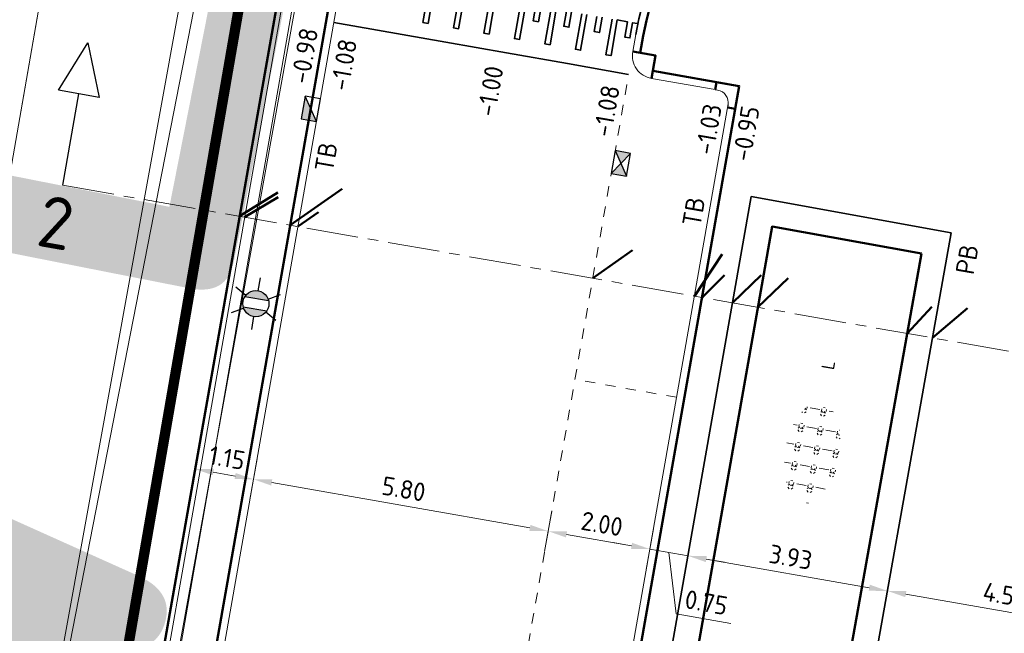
# Model space of a CAD drawing. Header units: metres. Extents: x 2514 to 227642, y 1683 to 852646.
# Tile 20 of 256: x 113526 to 113545, y 426397 to 426409. Entities that reach past the tile are written whole.
import ezdxf
from ezdxf.enums import TextEntityAlignment as Align
from ezdxf.lldxf.tags import DXFTag

# ---------------------------------------------------------------- set-up
doc = ezdxf.new("R2010")
doc.units = ezdxf.units.M
doc.linetypes.add('VW-1-1_STREEP', pattern=[2, 1, -1])
doc.linetypes.add('XX-CENTER', pattern=[8, 5, -1, 1, -1])
doc.layers.get('Defpoints').update_dxf_attribs({"color": 244, "lineweight": 35})
for name, color, linetype, lineweight in [('B-WE-GR-BEPLANTING_CULTUUR_HEESTERS-GV', 252, 'Continuous', 18), ('B-WE-GR-HAAG-G', 94, 'GR-HAAG1', 13), ('B-WE-IE-TERREINAFSCHEIDING_KUNSTMATIG_HEKWERK-G', 252, 'IE-TERREINAFSCHEIDING-KUNSTMATIG', 18), ('B-WE-KG-GRENS_PERCEEL-GV', 252, 'KG-PERCEEL', 18), ('B-WE-OG-BEBOUWING_STRAATNAAM-T1000', 2, 'Continuous', 35), ('B-WE-OG-TERREIN_CULTUURSCHEIDING-GV', 252, 'Continuous', 18), ('N-WE-GR-HEESTER-S', 94, 'Continuous', 13), ('N-WE-GW-CUNET-GD', 90, 'Continuous', 50), ('N-WE-IE-MEUBILAIR_WEGMEUBILAIR_LICHTMAST-S', 7, 'Continuous', 25), ('N-WE-KG-WERKGRENS-G', 7, 'XX-CENTER', 35), ('N-WE-RI-HWA_KOLK-S', 150, 'Continuous', 25), ('N-WE-VH-DREMPEL_BESTRAAT-G', 1, 'Continuous', 35), ('N-WE-VH-KANTOPSLUITING-T18', 1, 'Continuous', 18), ('N-WE-VH-KANTOPSLUITING_ACHTERKANTBAND-G', 1, 'Continuous', 50), ('N-WE-VH-KANTOPSLUITING_HAVENBAND-G', 2, 'Continuous', 35), ('N-WE-VH-KANTOPSLUITING_OPSLUITBAND_100X200-G', 1, 'Continuous', 18), ('N-WE-VH-KANTOPSLUITING_OPSLUITBAND_150X250-G', 1, 'Continuous', 35), ('N-WE-VH-KANTOPSLUITING_TROTTOIRBAND_130 150-G', 2, 'Continuous', 13), ('N-WE-VH-M', 7, 'Continuous', 18), ('N-WE-VH-NAP-T18', 1, 'Continuous', 18), ('N-WE-VW-MARKERING_LANGS_STREEP_11_010-G', 7, 'VW-1-1_STREEP', 13), ('X-XX-AL-VERWIJZING-S', 7, 'Continuous', 25), ('X-XX-AL-VERWIJZING_DOORSNEDE-G', 7, 'XX-CENTER', 18)]:
    doc.layers.add(name, color=color, linetype=linetype, lineweight=lineweight)
doc.styles.add('ISO', font='NLCS-ISO.ttf')
doc.styles.add('NLCS-ISO', font='NLCS-ISO.ttf', dxfattribs={"height": 1.8})
doc.styles.add('NLCS-ISO-M200-T18', font='NLCS-ISO.ttf', dxfattribs={"height": 0.36})
doc.styles.add('NLCS-ISO-M200-T35', font='NLCS-ISO.ttf', dxfattribs={"height": 0.7000000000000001})
doc.styles.get("Standard").update_dxf_attribs({"font": 'romans'})
doc.linetypes.add('GR-HAAG1', pattern='A,6,[176,NLCS.SHX,S=0.125,R=0,X=0,Y=0],-2', length=8)
doc.linetypes.add('IE-TERREINAFSCHEIDING-KUNSTMATIG', pattern='A,4,[82,NLCS.SHX,S=0.75,R=90,X=0,Y=0],4,-2', length=10)
tags = doc.linetypes.add('KG-PERCEEL', pattern='A,5.5,-2,["P",Standard,S=1.8,R=0,X=-0.5,Y=-0.9],-2,5.5,-2,[5,NLCS.SHX,S=0.75,R=0,X=0,Y=0],-2', length=19).pattern_tags.tags
tags[6] = DXFTag(74, 10)
doc.dimstyles.new('NLCS-M200-T18-PIJL_L2_H1', dxfattribs={"dimscale": 0.2, "dimtxt": 2.5, "dimasz": 1.8, "dimexe": 2, "dimexo": 2, "dimgap": 0.7, "dimtad": 1, "dimzin": 0, "dimdsep": 46, "dimtxsty": 'NLCS-ISO-M200-T18', "dimcen": 0, "dimdle": 2, "dimclrd": 256, "dimclre": 256, "dimclrt": 1, "dimadec": 1, "dimazin": 0, "dimtfac": 1, "dimtdec": 3, "dimtofl": 0, "dimtmove": 0, "dimatfit": 3, "dimfxl": 2, "dimfxlon": 1, "dimtfillclr": 256, "dimtolj": 1, "dimtzin": 0, "dimlwd": -1, "dimlwe": -1, "dimarcsym": 0})

# ---------------------------------------------------------------- blocks, each defined once
blk = doc.blocks.new('*D623')
at = {"layer": 'Defpoints', "color": 0, "transparency": 16777216}
for p in [(113536.5213972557, 426401.9304126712), (113538.491094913, 426401.583582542), (113536.0036402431, 426398.9899969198)]:
    blk.add_point(p, dxfattribs=at)
at = {"layer": 'N-WE-VH-M', "transparency": 16777216}
for p, q in [((113536.0730062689, 426399.3839364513), (113535.9342742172, 426398.5960573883)), ((113537.6187923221, 426398.7055962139), (113536.3581858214, 426398.9275674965)), ((113538.0427039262, 426399.0371063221), (113537.9039718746, 426398.2492272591))]:
    blk.add_line(p, q, dxfattribs=at)
for points in [[(113536.3685907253, 426398.9866584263), (113536.3477809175, 426398.8684765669), (113536.0036402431, 426398.9899969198)], [(113537.629197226, 426398.7646871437), (113537.6083874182, 426398.6465052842), (113537.9733379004, 426398.6431667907)]]:
    blk.add_solid(points, dxfattribs=at)
at = {"layer": 'N-WE-VH-M', "color": 1, "transparency": 16777216, "insert": (113537.0439818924, 426399.1317334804), "char_height": 0.36, "attachment_point": 5, "rotation": 350.01356215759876, "style": 'NLCS-ISO-M200-T18'}
blk.add_mtext('\\A1;2.00', dxfattribs=at)
blk = doc.blocks.new('*D338')
at = {"layer": 'Defpoints', "color": 0, "transparency": 16777216}
for p in [(113530.5434346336, 426401.4249439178), (113536.1884139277, 426400.0393529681), (113530.2917794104, 426399.9957580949)]:
    blk.add_point(p, dxfattribs=at)
at = {"layer": 'N-WE-VH-M', "transparency": 16777216}
for p, q in [((113530.3611454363, 426400.3896976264), (113530.2224133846, 426399.6018185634)), ((113535.6490946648, 426399.0524263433), (113530.6463249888, 426399.9333286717)), ((113536.0730062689, 426399.3839364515), (113535.9342742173, 426398.5960573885))]:
    blk.add_line(p, q, dxfattribs=at)
for points in [[(113530.6567298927, 426399.9924196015), (113530.6359200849, 426399.874237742), (113530.2917794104, 426399.9957580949)], [(113535.6594995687, 426399.111517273), (113535.6386897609, 426398.9933354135), (113536.0036402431, 426398.98999692)]]:
    blk.add_solid(points, dxfattribs=at)
at = {"layer": 'N-WE-VH-M', "color": 1, "transparency": 16777216, "insert": (113533.2032026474, 426399.8080291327), "char_height": 0.36, "attachment_point": 5, "rotation": 350.01356215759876, "style": 'NLCS-ISO-M200-T18'}
blk.add_mtext('\\A1;5.80', dxfattribs=at)
blk = doc.blocks.new('*D339')
at = {"layer": 'Defpoints', "color": 0, "transparency": 16777216}
for p in [(113529.3427990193, 426401.2378518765), (113530.476553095, 426401.045114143), (113529.1592032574, 426400.1951854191)]:
    blk.add_point(p, dxfattribs=at)
at = {"layer": 'N-WE-VH-M', "transparency": 16777216}
for p, q in [((113529.2285692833, 426400.5891249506), (113529.0898372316, 426399.8012458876)), ((113530.3611454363, 426400.3896976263), (113530.2224133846, 426399.6018185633)), ((113529.9372338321, 426400.0581875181), (113529.5137488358, 426400.1327559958))]:
    blk.add_line(p, q, dxfattribs=at)
for points in [[(113529.5241537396, 426400.1918469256), (113529.5033439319, 426400.0736650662), (113529.1592032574, 426400.1951854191)], [(113529.947638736, 426400.1172784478), (113529.9268289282, 426399.9990965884), (113530.2917794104, 426399.9957580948)]]:
    blk.add_solid(points, dxfattribs=at)
at = {"layer": 'N-WE-VH-M', "color": 1, "transparency": 16777216, "insert": (113529.7809841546, 426400.4106233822), "char_height": 0.36, "attachment_point": 5, "rotation": 350.01356215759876, "style": 'NLCS-ISO-M200-T18'}
blk.add_mtext('\\A1;1.15', dxfattribs=at)
blk = doc.blocks.new('*D340')
at = {"layer": 'Defpoints', "color": 0, "transparency": 16777216}
for p in [(113538.158111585, 426399.6925228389), (113538.8967482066, 426399.5624615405), (113538.711974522, 426398.5131054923)]:
    blk.add_point(p, dxfattribs=at)
at = {"layer": 'N-WE-VH-M', "transparency": 16777216}
for p, q in [((113538.0427039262, 426399.0371063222), (113537.9039718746, 426398.2492272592)), ((113538.7813405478, 426398.9070450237), (113538.6426084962, 426398.1191659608)), ((113537.6187923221, 426398.705596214), (113537.2642467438, 426398.7680256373)), ((113537.9733379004, 426398.6431667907), (113538.711974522, 426398.5131054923)), ((113537.9733379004, 426398.6431667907), (113538.711974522, 426398.5131054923)), ((113538.3426562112, 426398.5781361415), (113538.4830017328, 426397.3857317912)), ((113539.0665201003, 426398.4506760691), (113539.4210656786, 426398.3882466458)), ((113538.4830017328, 426397.3857317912), (113539.5387596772, 426397.199830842))]:
    blk.add_line(p, q, dxfattribs=at)
for points in [[(113537.629197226, 426398.7646871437), (113537.6083874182, 426398.6465052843), (113537.9733379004, 426398.6431667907)], [(113539.0769250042, 426398.5097669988), (113539.0561151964, 426398.3915851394), (113538.711974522, 426398.5131054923)]]:
    blk.add_solid(points, dxfattribs=at)
at = {"layer": 'N-WE-VH-M', "color": 1, "transparency": 16777216, "insert": (113539.0663735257, 426397.6079329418), "char_height": 0.36, "attachment_point": 5, "rotation": 350.01356215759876, "style": 'NLCS-ISO-M200-T18'}
blk.add_mtext('\\A1;0.75', dxfattribs=at)
blk = doc.blocks.new('*D341')
at = {"layer": 'Defpoints', "color": 0, "transparency": 16777216}
for p in [(113538.8967482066, 426399.5624615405), (113542.7615106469, 426398.8729319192), (113542.578275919, 426397.832315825)]:
    blk.add_point(p, dxfattribs=at)
at = {"layer": 'N-WE-VH-M', "transparency": 16777216}
for p, q in [((113538.7813405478, 426398.9070450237), (113538.6426084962, 426398.1191659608)), ((113539.0665201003, 426398.4506760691), (113542.2237303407, 426397.8947452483)), ((113542.6476419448, 426398.2262553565), (113542.5089098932, 426397.4383762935))]:
    blk.add_line(p, q, dxfattribs=at)
for points in [[(113539.0769250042, 426398.5097669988), (113539.0561151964, 426398.3915851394), (113538.711974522, 426398.5131054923)], [(113542.2341352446, 426397.953836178), (113542.2133254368, 426397.8356543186), (113542.578275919, 426397.832315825)]]:
    blk.add_solid(points, dxfattribs=at)
at = {"layer": 'N-WE-VH-M', "color": 1, "transparency": 16777216, "insert": (113540.7006180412, 426398.4878622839), "char_height": 0.36, "attachment_point": 5, "rotation": 350.01356215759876, "style": 'NLCS-ISO-M200-T18'}
blk.add_mtext('\\A1;3.93', dxfattribs=at)
blk = doc.blocks.new('*D624')
at = {"layer": 'Defpoints', "color": 0, "transparency": 16777216}
for p in [(113542.7615106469, 426398.8729319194), (113547.1781843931, 426398.0037792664), (113547.0106375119, 426397.0522566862)]:
    blk.add_point(p, dxfattribs=at)
at = {"layer": 'N-WE-VH-M', "transparency": 16777216}
for p, q in [((113542.6477109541, 426398.2266472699), (113542.5089789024, 426397.4387682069)), ((113542.9328905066, 426397.7702783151), (113546.6560919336, 426397.1146861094)), ((113547.0800035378, 426397.4461962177), (113546.9412714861, 426396.6583171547))]:
    blk.add_line(p, q, dxfattribs=at)
for points in [[(113542.9432954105, 426397.8293692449), (113542.9224856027, 426397.7111873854), (113542.5783449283, 426397.8327077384)], [(113546.6664968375, 426397.1737770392), (113546.6456870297, 426397.0555951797), (113547.0106375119, 426397.0522566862)]]:
    blk.add_solid(points, dxfattribs=at)
at = {"layer": 'N-WE-VH-M', "color": 1, "transparency": 16777216, "insert": (113544.8499840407, 426397.7576338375), "char_height": 0.36, "attachment_point": 5, "rotation": 350.01356215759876, "style": 'NLCS-ISO-M200-T18'}
blk.add_mtext('\\A1;4.50', dxfattribs=at)
blk = doc.blocks.new('hoekblok inw. 25')
at = {"layer": 'N-WE-VH-KANTOPSLUITING_ACHTERKANTBAND-G', "ltscale": 0.2, "flags": 128}
blk.add_lwpolyline([(-0.4500000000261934, 0.150000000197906), (-0.4499999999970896, 1.164153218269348e-10), (-1.455191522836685e-11, 5.820766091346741e-11), (-1.455191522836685e-11, 0.4500000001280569), (-0.1500000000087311, 0.4500000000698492)], dxfattribs=at)
at = {"layer": 'N-WE-VH-KANTOPSLUITING_TROTTOIRBAND_130 150-G', "ltscale": 0.2, "flags": 128}
blk.add_lwpolyline([(-0.1500000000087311, 0.4500000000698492), (-0.150000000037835, 0.400000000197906, -0.4142135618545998), (-0.4000000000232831, 0.150000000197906), (-0.4500000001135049, 0.1500000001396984)], format="xyb", dxfattribs=at)
blk = doc.blocks.new('*D501')
at = {"layer": 'Defpoints', "color": 0, "ltscale": 0.2, "transparency": 16777216}
for p in [(113540.358715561, 426412.6166940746), (113543.6071072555, 426407.5720978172)]:
    blk.add_point(p, dxfattribs=at)
at = {"layer": 'N-WE-VH-M', "ltscale": 0.2, "transparency": 16777216}
blk.add_line((113539.0961739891, 426414.5773604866), (113540.1638120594, 426412.91936985), dxfattribs=at)
blk.add_solid([(113540.2142580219, 426412.9518537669), (113540.1133660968, 426412.8868859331), (113540.358715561, 426412.6166940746)], dxfattribs=at)
at = {"layer": 'N-WE-VH-M', "color": 1, "ltscale": 0.2, "transparency": 16777216, "insert": (113539.8015864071, 426414.072950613), "char_height": 0.36, "attachment_point": 5, "rotation": 302.77889952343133, "style": 'NLCS-ISO-M200-T18'}
blk.add_mtext('\\A1;R=6.00', dxfattribs=at)
blk = doc.blocks.new('SAL-VERWIJZING_DOORSNEDE_BOVEN-SO')
for p, q in [((-2, 9), (0, 14)), ((0, 14), (2, 9)), ((2, 9), (-2, 9)), ((0, 0), (0, 9))]:
    blk.add_line(p, q)
at = {"lineweight": 50, "style": 'NLCS-ISO'}
blk.add_attdef('...', text='', height=5, dxfattribs=at).set_placement((-0.05252548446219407, -1.187903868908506), align=Align.TOP_CENTER)
blk = doc.blocks.new('N-SRI-KOLK_STRAAT_450X300-SO')
h = blk.add_hatch(color=256)
h.dxf.hatch_style = 1
h.paths.add_polyline_path([(-7.122080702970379e-14, 0.7499999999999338), (-1.125000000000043, 1.49999999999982), (-1.125000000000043, 4.75175454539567e-14)])
h.paths.add_polyline_path([(1.1249999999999, 1.49999999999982), (-7.122080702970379e-14, 0.7499999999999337), (1.1249999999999, 4.75175454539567e-14)])
for p, q in [((-1.125000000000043, 4.75175454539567e-14), (1.1249999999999, 1.49999999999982)), ((1.1249999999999, 4.75175454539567e-14), (-1.125000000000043, 1.49999999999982))]:
    blk.add_line(p, q)
at = {"flags": 128}
blk.add_lwpolyline([(-1.125000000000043, 4.75175454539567e-14), (1.1249999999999, 4.75175454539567e-14), (1.1249999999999, 1.49999999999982), (-1.125000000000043, 1.49999999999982)], close=True, dxfattribs=at)
blk = doc.blocks.new('N-SRI-KOLK_TROTTOIR-SO')
blk.add_hatch(color=256).paths.add_polyline_path([(1.125000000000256, 1.499999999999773), (-1.124999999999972, 1.499999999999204), (-1.124999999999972, 5.684341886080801e-13)])
blk.add_line((-1.124999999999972, 0), (1.124999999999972, 1.499999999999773))
at = {"flags": 128}
blk.add_lwpolyline([(-1.124999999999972, 0), (1.124999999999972, 0), (1.124999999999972, 1.499999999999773), (-1.124999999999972, 1.499999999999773)], close=True, dxfattribs=at)
blk = doc.blocks.new('SGR-HEESTERS-SO')
at = {"ltscale": 0.1}
h = blk.add_hatch(dxfattribs=at)
h.set_pattern_fill('GR-HEESTERS', color=256, scale=0.1, style=0, pattern_type=2)
h.set_pattern_definition([(0, (-2.018678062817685, -1.134114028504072), (0, 0.75), [0.07663900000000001, -0.6733610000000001]), (45, (-1.942038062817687, -1.134114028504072), (4.440892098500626e-17, 0.7499998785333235), [0.078192, -0.9824680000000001]), (90, (-1.886748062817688, -1.078824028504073), (-0.75, 4.592425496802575e-17), [0.07663900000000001, -0.6733610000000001]), (135, (-1.886748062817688, -1.002184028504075), (-0.7499998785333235, 4.440892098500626e-17), [0.078192, -0.9824680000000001]), (180, (-1.942038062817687, -0.9468940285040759), (-9.184850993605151e-17, -0.75), [0.07663900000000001, -0.6733610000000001]), (225, (-2.018678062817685, -0.9468940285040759), (-1.332267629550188e-16, -0.7499998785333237), [0.078192, -0.9824680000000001]), (270, (-2.073968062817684, -1.002184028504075), (0.75, -1.377727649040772e-16), [0.07663900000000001, -0.6733610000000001]), (315, (-2.073968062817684, -1.078824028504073), (0.7499998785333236, -1.776356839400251e-16), [0.078192, -0.9824680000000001]), (90, (-1.980358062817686, -1.227004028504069), (-0.75, 4.592425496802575e-17), [0.3744400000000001, -0.37546])])
edge = h.paths.add_edge_path()
edge.add_ellipse((0, 0), major_axis=(1.980358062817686, 0), ratio=0.5254120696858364, start_angle=0, end_angle=360, ccw=False)
at = {"ltscale": 0.1, "style": 'NLCS-ISO'}
blk.add_attdef('TYPE', text='', height=0.5, dxfattribs=at).set_placement((3.470943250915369, -0.01606055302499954), align=Align.MIDDLE_CENTER)
blk = doc.blocks.new('N-SIE-WEG_LICHTMAST-SO')
h = blk.add_hatch(color=256)
h.paths.add_polyline_path([(1.162672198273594, 0.5, 0.6585046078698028), (-1.162672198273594, 0.5)])
h.paths.add_polyline_path([(-1.162672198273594, -0.5, 0.6585046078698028), (1.162672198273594, -0.5)])
at = {"flags": 128}
for points in [[(8.349587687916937e-10, 1.265625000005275), (1.669846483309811e-09, 2.53125000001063)], [(-2.192125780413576, 1.265625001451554), (-1.096064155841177, 0.6328125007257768)], [(1.096064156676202, 0.6328124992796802), (2.192125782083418, 1.26562499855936)], [(-1.162672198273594, 0.5), (1.162672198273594, 0.5)], [(-2.192125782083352, -1.26562499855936), (-1.096064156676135, -0.6328124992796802)], [(-1.162672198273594, -0.5), (1.162672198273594, -0.5)], [(2.192125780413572, -1.265625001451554), (1.096064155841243, -0.6328125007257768)], [(-8.349587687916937e-10, -1.265625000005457), (-1.669775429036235e-09, -2.53125000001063)]]:
    blk.add_lwpolyline(points, dxfattribs=at)
at = {"ltscale": 0.5}
blk.add_circle((0, 0), 1.265625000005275, dxfattribs=at)
at = {"style": 'NLCS-ISO'}
blk.add_attdef('TYPE', text='', height=1.8, dxfattribs=at).set_placement((1.669846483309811e-09, 2.53125000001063), align=Align.BOTTOM_CENTER)

msp = doc.modelspace()

# ---------------------------------------------------------------- linework, layer by layer
at = {"layer": 'B-WE-GR-BEPLANTING_CULTUUR_HEESTERS-GV'}
for points in [[(113534.221540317, 426426.3928990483), (113538.5370000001, 426450.2340000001), (113539.2660000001, 426453.6340000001), (113539.6840000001, 426455.1650000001), (113540.7480000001, 426457.7260000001), (113541.7010000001, 426459.3090000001), (113538.1890000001, 426459.9000000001), (113536.2380000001, 426460.1910000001), (113535.0560000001, 426460.4010000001), (113534.5700000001, 426457.6050000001), (113516.9490000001, 426356.3680000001), (113510.5160000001, 426319.1590000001), (113514.3055901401, 426318.5417265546)], [(113514.7681560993, 426318.4663807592), (113514.8810000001, 426318.4480000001), (113522.9150000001, 426363.5050000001), (113526.0030000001, 426380.9980000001), (113533.8380000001, 426424.2740000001), (113533.8986221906, 426424.6089121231)]]:
    msp.add_lwpolyline(points, dxfattribs=at)
at = {"layer": 'B-WE-GR-HAAG-G'}
msp.add_lwpolyline([(113513.3300000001, 426320.3840000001), (113525.1140000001, 426388.5460000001), (113531.7010000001, 426422.2210000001), (113531.5610000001, 426424.0650000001), (113535.3960000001, 426445.2290000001), (113536.0940000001, 426448.3990000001), (113537.2900000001, 426453.2260000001), (113538.7980000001, 426456.5250000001), (113541.3470000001, 426461.3780000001)], dxfattribs=at)
at = {"layer": 'B-WE-IE-TERREINAFSCHEIDING_KUNSTMATIG_HEKWERK-G', "ltscale": 0.2}
msp.add_lwpolyline([(113516.9490000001, 426356.3680000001), (113534.1960000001, 426455.4590000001)], dxfattribs=at)
at = {"layer": 'B-WE-KG-GRENS_PERCEEL-GV', "ltscale": 0.2}
for points in [[(113533.4890000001, 426434.7030000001), (113533.1850000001, 426433.0290000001), (113531.5610000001, 426424.0650000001), (113525.4630000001, 426390.4690000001), (113525.1140000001, 426388.5460000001), (113525.1110000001, 426388.5300000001), (113517.7740000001, 426346.0910000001), (113517.4490000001, 426344.2080000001), (113510.7410000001, 426305.4090000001)], [(113521.0880000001, 426265.9420000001), (113535.9190000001, 426353.1360000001), (113537.4010000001, 426352.8860000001), (113547.7740000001, 426411.0260000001), (113531.8630000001, 426413.8170000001), (113512.5950000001, 426303.6350000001), (113515.1420000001, 426303.0950000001), (113508.2580000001, 426264.4700000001), (113521.4700000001, 426262.1560000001), (113523.7930000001, 426261.6780000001)]]:
    msp.add_lwpolyline(points, dxfattribs=at)
at = {"layer": 'B-WE-OG-TERREIN_CULTUURSCHEIDING-GV'}
msp.add_lwpolyline([(113530.6230000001, 426458.3130000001), (113529.0220000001, 426458.6010000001), (113528.3920000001, 426454.1990000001), (113531.9910000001, 426453.6190000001), (113509.6420000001, 426326.1450000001), (113504.5340000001, 426325.9130000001), (113504.4250000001, 426324.3870000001), (113505.4410000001, 426324.1950000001), (113509.8980000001, 426323.5150000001), (113509.3250000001, 426320.1950000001), (113506.9320000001, 426320.5290000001), (113506.7720000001, 426319.7680000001), (113510.5160000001, 426319.1590000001), (113516.9490000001, 426356.3680000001), (113534.5700000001, 426457.6050000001), (113533.8310000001, 426457.7380000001), (113533.4400000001, 426455.7100000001), (113530.2310000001, 426456.3280000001)], close=True, dxfattribs=at)
at = {"layer": 'N-WE-GW-CUNET-GD', "ltscale": 0.2, "flags": 128}
for points in [[(113531.0061058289, 426404.9174962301), (113532.0119063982, 426405.6230754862)], [(113530.0211465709, 426405.0902841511), (113530.7621648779, 426405.5487006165)], [(113530.1196424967, 426405.0730053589), (113530.7700668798, 426405.4605598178)], [(113531.1538497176, 426404.891578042), (113531.5533890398, 426405.1718589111)], [(113536.8663510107, 426403.8894541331), (113537.6395495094, 426404.4318606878)], [(113538.8362695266, 426403.5438782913), (113539.3753625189, 426404.3556887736)], [(113538.9840134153, 426403.5179601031), (113539.4210448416, 426403.9487444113)], [(113539.5749889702, 426403.4142873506), (113540.1284744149, 426403.9469812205)], [(113540.0674685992, 426403.3278933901), (113540.6510605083, 426403.8925393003)], [(113542.9579758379, 426402.8208219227), (113543.4341604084, 426403.3353058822)], [(113543.4504574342, 426402.7344276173), (113544.1267481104, 426403.3095509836)]]:
    msp.add_lwpolyline(points, dxfattribs=at)
at = {"layer": 'N-WE-KG-WERKGRENS-G', "ltscale": 0.5, "const_width": 0.2, "flags": 128}
msp.add_lwpolyline([(113539.652279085, 426425.5412106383), (113533.0340909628, 426426.5791235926), (113512.9782457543, 426310.8847958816), (113509.1064324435, 426305.0945293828), (113507.0385492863, 426292.7302907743), (113504.7284924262, 426279.3961117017), (113497.9494003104, 426267.3921159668), (113491.7208633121, 426263.9048379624), (113496.1355920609, 426256.3650487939), (113502.4347103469, 426260.0533347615, -0.182231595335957), (113509.8381920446, 426261.3180978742, -0.1265435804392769), (113516.6420836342, 426258.0895188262), (113523.8278889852, 426262.8288429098), (113521.6679732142, 426266.1037264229), (113525.9803435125, 426265.333951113), (113539.2905981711, 426339.571103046), (113541.8631476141, 426353.1057901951), (113543.7162205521, 426365.7201010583), (113550.1777698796, 426401.9050045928), (113551.5469573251, 426409.7795206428), (113574.5526975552, 426405.7343493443), (113573.156648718, 426397.5063470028), (113607.197894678, 426391.5727975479), (113606.9142502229, 426389.9455067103), (113619.1620951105, 426387.8447471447), (113613.6087416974, 426356.274736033), (113601.1821113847, 426358.275508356), (113600.8450975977, 426356.1823437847), (113597.954214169, 426356.6477957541), (113593.5617591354, 426350.5466004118), (113574.969947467, 426354.0026656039), (113574.3273543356, 426350.5458527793), (113615.6336975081, 426343.6905546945), (113593.5702554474, 426263.6985742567, 0.3569730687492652), (113596.5830726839, 426256.8902831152), (113595.2709839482, 426248.6984516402), (113599.4871594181, 426248.0231452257), (113601.0536825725, 426254.867526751), (113602.7197240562, 426255.8687238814), (113636.9005713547, 426249.8431640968), (113711.2389803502, 426237.2511108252), (113711.0777687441, 426236.3496679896), (113716.5261442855, 426235.5332054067), (113716.6852635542, 426236.5950318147), (113718.511701, 426236.321332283), (113734.1034403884, 426277.3534650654), (113735.8654120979, 426278.6174472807), (113776.1818243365, 426271.5747338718), (113774.5638994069, 426262.9961682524), (113804.2562043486, 426257.9996471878), (113798.2735707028, 426223.7590290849), (113796.4691464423, 426212.7429524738), (113816.7165562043, 426209.188839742), (113821.5323373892, 426236.9789968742), (113822.4490687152, 426236.8201356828), (113823.38833277, 426242.0342413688), (113822.1323202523, 426242.2604982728), (113830.1083612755, 426272.9398445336), (113832.685215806, 426287.5706428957), (113850.9831861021, 426284.5433071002), (113878.7994393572, 426279.9897636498), (113865.1983636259, 426203.1315663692), (113884.2455567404, 426200.0972019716), (113884.4584503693, 426196.3744948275), (113883.4462890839, 426190.3971485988), (113921.2140000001, 426183.9780000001), (113921.481976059, 426185.3275854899), (113923.7777291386, 426184.8717367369), (113926.2232249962, 426198.0930685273), (113928.4491152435, 426210.7447915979), (113964.9069031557, 426204.420211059), (113960.4060152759, 426178.6016884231), (113963.5606829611, 426178.1335564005), (113967.734234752, 426203.4009414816), (113997.5153878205, 426198.1933851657), (113998.7020368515, 426198.0055080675), (113998.9570123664, 426199.6159568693), (114022.3754448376, 426195.6334693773), (114018.2607056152, 426170.6206087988), (114024.1765174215, 426169.6474285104), (114029.0852568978, 426200.3945424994), (114026.4476302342, 426200.7179957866), (114031.4993138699, 426230.0875903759), (114054.4400266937, 426226.247727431), (114057.4768892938, 426225.6957474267), (114056.840923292, 426222.1968138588), (114059.9608219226, 426221.6264026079), (114065.6499488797, 426244.3542597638), (114035.5896716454, 426249.2175020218), (114041.1837957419, 426283.3985683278), (114056.0732291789, 426280.708981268), (114056.7206299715, 426283.6982477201), (114042.1852910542, 426286.163808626), (114046.9153247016, 426313.1603005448), (114065.3402521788, 426310.078427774), (114066.4022349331, 426316.8040441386), (114058.9155967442, 426317.8790328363), (114056.3003604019, 426327.3435905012), (114067.790207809, 426392.7723291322), (114039.1454551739, 426397.9085126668), (113967.8045218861, 426410.126775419), (113958.5803724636, 426362.9094672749), (114027.8585571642, 426351.3923301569), (114036.5560651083, 426349.8263668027), (114034.3171222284, 426336.7938232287), (114032.0431370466, 426337.1942331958), (114031.4974643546, 426333.9472217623), (114035.3431823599, 426333.2826994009), (114031.4092491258, 426310.1622626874), (113989.981836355, 426317.4523253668), (113994.2103992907, 426340.5503829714), (114008.8701171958, 426338.0226935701), (114009.5246668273, 426341.4332813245), (113875.2078471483, 426365.5126336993)], format="xyb", dxfattribs=at)
at = {"layer": 'N-WE-VH-DREMPEL_BESTRAAT-G'}
for points in [[(113533.6974230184, 426409.5353591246), (113533.5760324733, 426408.8459649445), (113533.6745173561, 426408.828623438), (113533.7959079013, 426409.5180176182)], [(113534.2883323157, 426409.4313100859), (113534.1669417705, 426408.7419159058), (113534.2654266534, 426408.7245743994), (113534.3868171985, 426409.4139685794)], [(113534.8792416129, 426409.3272610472), (113534.7578510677, 426408.6378668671), (113534.8563359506, 426408.6205253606), (113534.9777264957, 426409.3099195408)], [(113535.4701509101, 426409.2232120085), (113535.3487603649, 426408.5338178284), (113535.4472452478, 426408.5164763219), (113535.568635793, 426409.205870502)], [(113535.7656055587, 426409.1711874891), (113535.7135810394, 426408.8757328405), (113535.8120659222, 426408.8583913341), (113535.8640904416, 426409.1538459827)], [(113536.0610602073, 426409.1191629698), (113535.9396696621, 426408.4297687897), (113536.038154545, 426408.4124272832), (113536.1595450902, 426409.1018214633)], [(113536.3565148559, 426409.0671384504), (113536.3044903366, 426408.7716838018), (113536.4029752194, 426408.7543422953), (113536.4549997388, 426409.049796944)], [(113536.6519695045, 426409.015113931), (113536.5305789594, 426408.325719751), (113536.6290638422, 426408.3083782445), (113536.7504543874, 426408.9977724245)], [(113537.5618881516, 426407.8395085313), (113536.3800695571, 426408.0476066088), (113535.1982509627, 426408.2557046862), (113534.0164323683, 426408.4638027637), (113531.8500273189, 426408.845269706)], [(113536.9474241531, 426408.9630894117), (113536.8953996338, 426408.6676347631), (113536.9938845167, 426408.6502932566), (113537.045909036, 426408.9457479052)], [(113537.2428788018, 426408.9110648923), (113537.1214882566, 426408.2216707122), (113537.2199731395, 426408.2043292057), (113537.3413636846, 426408.8937233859), (113537.5383334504, 426408.8590403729), (113537.486308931, 426408.5635857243), (113537.5847938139, 426408.5462442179), (113537.6368183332, 426408.8416988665), (113537.7353032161, 426408.82435736)]]:
    msp.add_lwpolyline(points, dxfattribs=at)
at = {"layer": 'N-WE-VH-KANTOPSLUITING_ACHTERKANTBAND-G', "ltscale": 0.2}
for points in [[(113533.8035466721, 426426.5710725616), (113513.3513822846, 426310.4203206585), (113510.72168236, 426306.6077785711), (113509.7498505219, 426305.1988156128), (113509.4612137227, 426303.5401909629)], [(113522.6878321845, 426346.1453493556), (113522.9391833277, 426347.5728082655), (113522.5891038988, 426357.1161445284), (113531.9624225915, 426410.3485552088)], [(113537.7876517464, 426408.2566753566), (113537.8457416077, 426408.586575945)], [(113536.5318292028, 426389.5916570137), (113539.7053248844, 426407.6143905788), (113538.0310818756, 426407.9091961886)]]:
    msp.add_lwpolyline(points, dxfattribs=at)
at = {"layer": 'N-WE-VH-KANTOPSLUITING_ACHTERKANTBAND-G', "ltscale": 0.2, "flags": 128}
msp.add_lwpolyline([(113537.6399244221, 426408.2826876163), (113538.083106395, 426408.2046508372), (113538.0050696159, 426407.7614688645)], dxfattribs=at)
msp.add_lwpolyline([(113543.2342104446, 426404.3690964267), (113540.5880261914, 426389.5374297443), (113537.7278827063, 426390.0410521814), (113540.3426015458, 426404.8904125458)], close=True, dxfattribs=at)
at = {"layer": 'N-WE-VH-KANTOPSLUITING_ACHTERKANTBAND-G', "ltscale": 0.2}
msp.add_arc((113543.6071072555, 426407.5720978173), 5.85, 80.01356215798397, 170.0135621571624, dxfattribs=at)
at = {"layer": 'N-WE-VH-KANTOPSLUITING_HAVENBAND-G', "ltscale": 0.2, "flags": 128}
msp.add_lwpolyline([(113543.8140989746, 426404.7726115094), (113540.9926311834, 426388.9584935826), (113537.1487507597, 426389.6353352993), (113539.937238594, 426405.4715545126)], close=True, dxfattribs=at)
at = {"layer": 'N-WE-VH-KANTOPSLUITING_OPSLUITBAND_100X200-G', "ltscale": 0.2}
msp.add_lwpolyline([(113533.9020315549, 426426.5537310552), (113513.4460845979, 426310.3814974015), (113510.8040000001, 426306.551), (113509.8446171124, 426305.160085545), (113509.5618391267, 426303.5226799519)], dxfattribs=at)
at = {"layer": 'N-WE-VH-KANTOPSLUITING_OPSLUITBAND_150X250-G', "ltscale": 0.2}
msp.add_arc((113543.6071072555, 426407.5720978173), 6, 80.01356215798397, 170.0135621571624, dxfattribs=at)
at = {"layer": 'N-WE-VH-KANTOPSLUITING_TROTTOIRBAND_130 150-G', "ltscale": 0.2}
msp.add_line((113536.4534679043, 426390.0116088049), (113539.4920343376, 426407.2680599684), dxfattribs=at)
for points in [[(113521.0339993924, 426345.9796381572), (113522.3143407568, 426345.7541919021, 0.4142135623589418), (113522.8355595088, 426346.1193370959), (113523.0896646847, 426347.5624365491), (113522.7395852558, 426357.1057728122), (113532.1101499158, 426410.3225429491)], [(113539.2365194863, 426407.5446315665), (113538.005069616, 426407.7614688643, -0.4142135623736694), (113537.6399244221, 426408.2826876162), (113537.6980142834, 426408.6125882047)]]:
    msp.add_lwpolyline(points, format="xyb", dxfattribs=at)
at = {"layer": 'N-WE-VW-MARKERING_LANGS_STREEP_11_010-G', "ltscale": 0.2}
for p, q in [((113534.4404164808, 426390.1122267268), (113537.5618876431, 426407.8395056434)), ((113538.491094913, 426401.5835825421), (113536.5213972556, 426401.9304126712))]:
    msp.add_line(p, q, dxfattribs=at)
at = {"layer": 'X-XX-AL-VERWIJZING_DOORSNEDE-G', "ltscale": 0.2, "flags": 128}
msp.add_lwpolyline([(113526.6001392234, 426405.6904193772), (113550.6997845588, 426401.4627037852)], dxfattribs=at)

# ---------------------------------------------------------------- block references
at = {"ltscale": 0.2, "rotation": 80.16507560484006}
msp.add_blockref('hoekblok inw. 25', (113539.7053246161, 426407.6143906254), dxfattribs=at)
at = {"layer": 'N-WE-GR-HEESTER-S', "xscale": 0.5, "yscale": 0.5, "zscale": 0.5, "rotation": 80.01356215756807}
msp.add_blockref('SGR-HEESTERS-SO', (113541.1199466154, 426400.5018684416), dxfattribs=at).add_auto_attribs({'TYPE': 'L'})
at = {"layer": 'N-WE-IE-MEUBILAIR_WEGMEUBILAIR_LICHTMAST-S', "xscale": 0.2, "yscale": 0.2, "zscale": 0.2, "rotation": 350.1566500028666}
msp.add_blockref('N-SIE-WEG_LICHTMAST-SO', (113530.3393262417, 426403.3983448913), dxfattribs=at)
at = {"layer": 'N-WE-RI-HWA_KOLK-S', "ltscale": 0.2, "xscale": 0.2, "yscale": 0.2, "zscale": 0.2}
for name, p, rotation in [('N-SRI-KOLK_TROTTOIR-SO', (113531.550885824, 426407.1464025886), 80.0135621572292), ('N-SRI-KOLK_STRAAT_450X300-SO', (113537.2627466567, 426406.1406414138), 260.0135621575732)]:
    msp.add_blockref(name, p, dxfattribs=dict(at, rotation=rotation))
at = {"layer": 'X-XX-AL-VERWIJZING-S', "ltscale": 0.2, "xscale": 0.2, "yscale": 0.2, "zscale": 0.2, "rotation": 350.0500476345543}
msp.add_blockref('SAL-VERWIJZING_DOORSNEDE_BOVEN-SO', (113526.6001392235, 426405.6904193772), dxfattribs=at).add_auto_attribs({'...': '2'})

# ---------------------------------------------------------------- texts
at = {"layer": 'B-WE-OG-BEBOUWING_STRAATNAAM-T1000', "style": 'NLCS-ISO-M200-T35'}
msp.add_text('LIJSTERWEG', height=15, rotation=78.83262977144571, dxfattribs=at).set_placement((113516.1666838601, 426373.1836193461), align=Align.MIDDLE)
at = {"layer": 'N-WE-VH-KANTOPSLUITING-T18', "style": 'NLCS-ISO-M200-T18'}
for s, p in [('TB', (113531.8291162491, 426405.9344895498)), ('TB', (113538.95061201, 426404.8747552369)), ('PB', (113544.2464954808, 426403.9422405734))]:
    msp.add_text(s, height=0.36, rotation=80.10862630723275, dxfattribs=at).set_placement(p)
at = {"layer": 'N-WE-VH-NAP-T18', "style": 'ISO'}
for s, p in [('-0.98', (113531.3635122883, 426407.6359383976)), ('-1.08', (113532.1314550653, 426407.501220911)), ('-1.00', (113534.9725035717, 426407.0023492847)), ('-1.08', (113537.2232869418, 426406.6075023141)), ('-1.03', (113539.2025691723, 426406.260283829)), ('-0.95', (113539.9197155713, 426406.1344773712))]:
    msp.add_text(s, height=0.36, rotation=80.10862630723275, dxfattribs=at).set_placement(p)

# ---------------------------------------------------------------- dimensions: what is measured, and where the dimension line sits
at = {"layer": 'N-WE-VH-M', "ltscale": 0.2}
dim = msp.add_radius_dim(center=(113543.6071072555, 426407.5720978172), mpoint=(113540.358715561, 426412.6166940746), dimstyle='NLCS-M200-T18-PIJL_L2_H1', override={"dimpost": 'R=<>'}, dxfattribs=at)
dim.commit()
dim.dimension.update_dxf_attribs({"geometry": '*D501', "text_midpoint": (113539.8015864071, 426414.072950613)})
at = {"layer": 'N-WE-VH-M'}
for base, p1, p2, override, picture, middle in [((113536.0036402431, 426398.9899969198), (113538.491094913, 426401.5835825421), (113536.5213972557, 426401.9304126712), {"dimclrt": 1}, '*D623', (113537.0439818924, 426399.1317334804)), ((113530.2917794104, 426399.9957580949), (113536.1884139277, 426400.0393529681), (113530.5434346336, 426401.4249439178), {"dimclrt": 1}, '*D338', (113533.2032026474, 426399.8080291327)), ((113529.1592032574, 426400.1951854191), (113530.476553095, 426401.0451141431), (113529.3427990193, 426401.2378518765), {"dimclrt": 1}, '*D339', (113529.7809841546, 426400.4106233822)), ((113538.711974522, 426398.5131054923), (113538.158111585, 426399.6925228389), (113538.8967482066, 426399.5624615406), {"dimclrt": 1, "dimtofl": 1, "dimtmove": 1}, '*D340', (113538.6763733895, 426397.6766053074)), ((113542.578275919, 426397.832315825), (113538.8967482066, 426399.5624615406), (113542.7615106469, 426398.8729319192), {"dimclrt": 1}, '*D341', (113540.7006180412, 426398.4878622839)), ((113547.0106375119, 426397.0522566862), (113542.7615106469, 426398.8729319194), (113547.1781843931, 426398.0037792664), {"dimclrt": 1}, '*D624', (113544.8499840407, 426397.7576338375))]:
    dim = msp.add_linear_dim(base=base, p1=p1, p2=p2, angle=350.0135621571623, dimstyle='NLCS-M200-T18-PIJL_L2_H1', override=override, dxfattribs=at)
    dim.commit()
    dim.dimension.update_dxf_attribs({"geometry": picture, "text_midpoint": middle})

doc.saveas('drawing.dxf')
